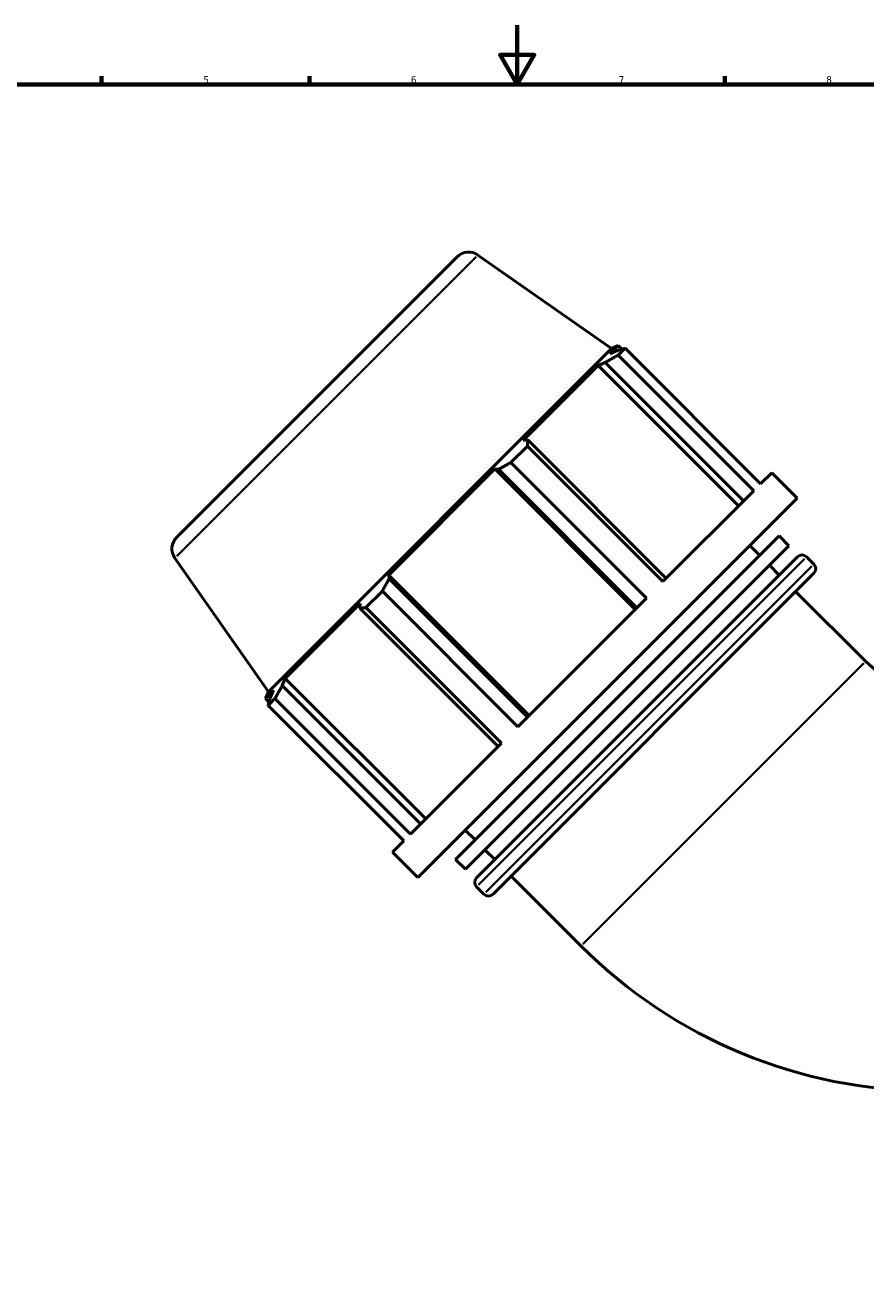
# Model space of a CAD drawing. Header units: millimetres. Extents: x -29 to 1291, y -260 to 1230.
# Tile 5 of 11: x 255 to 538, y 167 to 594. Entities that reach past the tile are written whole.
import ezdxf

# ---------------------------------------------------------------- set-up
doc = ezdxf.new("R2010")
doc.units = ezdxf.units.MM
for name, color, linetype, lineweight in [('Border (ISO)', 7, 'Continuous', 70), ('Visible (ISO)', 7, 'Continuous', 50), ('Visible Narrow (ISO)', 7, 'Continuous', 35)]:
    doc.layers.add(name, color=color, linetype=linetype, lineweight=lineweight)
doc.styles.add('Note Text (ISO)', font='tahoma.ttf')

# ---------------------------------------------------------------- blocks, each defined once
blk = doc.blocks.new('Borders Default Border')
at = {"layer": 'Border (ISO)'}
for p, q in [((280.33, 574), (280.33, 576.9)), ((350.42, 574), (350.42, 576.9)), ((490.58, 574), (490.58, 576.9))]:
    blk.add_line(p, q, dxfattribs=at)
at = {"layer": 'Border (ISO)', "flags": 128}
for points in [[(420.5, 594), (420.5, 574), (414.73, 584), (426.27, 584), (420.5, 574)], [(20, 20), (20, 574), (821, 574), (821, 20), (20, 20)]]:
    blk.add_lwpolyline(points, dxfattribs=at)
at = {"layer": 'Border (ISO)', "color": 232, "true_color": 0xca0064, "char_height": 2.5, "attachment_point": 7, "style": 'Note Text (ISO)'}
for s, insert in [('5', (314.64, 574.35)), ('6', (384.66, 574.35)), ('7', (454.77, 574.4)), ('8', (524.81, 574.34))]:
    blk.add_mtext(s, dxfattribs=dict(at, insert=insert))

msp = doc.modelspace()

# ---------------------------------------------------------------- linework, layer by layer
at = {"layer": 'Visible (ISO)'}
for p, q in [((407.275, 516.509), (452.363, 484.938)), ((305.642, 421.303), (400.232, 515.892)), ((452.363, 484.938), (336.596, 369.172)), ((454.587, 485.975), (451.832, 483.221)), ((454.362, 484.353), (451.832, 483.221)), ((452.363, 484.938), (454.587, 485.975)), ((455.811, 484.751), (454.587, 485.975)), ((456.916, 485.044), (454.602, 482.73)), ((500.344, 436.988), (454.602, 482.73)), ((456.916, 485.044), (502.658, 439.303)), ((447.862, 479.251), (422.553, 453.942)), ((447.862, 479.251), (450.264, 480.255)), ((495.234, 431.879), (447.862, 479.251)), ((450.264, 480.255), (496.937, 433.582)), ((424.138, 454.13), (422.553, 453.942)), ((470.812, 407.456), (424.138, 454.13)), ((423.958, 452.086), (418.372, 446.5)), ((423.958, 452.086), (469.7, 406.345)), ((412.969, 444.358), (377.177, 408.565)), ((412.969, 444.358), (414.245, 444.236)), ((460.341, 396.986), (412.969, 444.358)), ((414.245, 444.236), (460.918, 397.563)), ((464.113, 400.758), (418.372, 446.5)), ((506.438, 443.083), (502.658, 439.303)), ((514.97, 434.55), (506.438, 443.083)), ((500.344, 436.988), (469.7, 406.345)), ((514.97, 434.55), (386.984, 306.564)), ((508.861, 421.794), (399.74, 312.673)), ((512.185, 418.471), (403.064, 309.35)), ((502.296, 415.229), (498.972, 418.552)), ((512.185, 418.471), (508.861, 421.794)), ((305.026, 414.259), (336.596, 369.172)), ((406.829, 306.468), (515.066, 414.705)), ((520.605, 412.278), (518.177, 414.705)), ((508.942, 408.582), (505.619, 411.905)), ((377.298, 407.289), (377.177, 408.565)), ((424.549, 361.193), (377.177, 408.565)), ((423.971, 360.616), (377.298, 407.289)), ((520.605, 409.166), (412.368, 300.929)), ((375.035, 403.163), (369.448, 397.576)), ((375.035, 403.163), (420.776, 357.421)), ((538.111, 379.414), (514.481, 403.043)), ((367.593, 398.981), (342.284, 373.672)), ((367.593, 398.981), (367.405, 397.396)), ((367.405, 397.396), (414.078, 350.723)), ((415.19, 351.834), (369.448, 397.576)), ((464.113, 400.758), (420.776, 357.421)), ((341.28, 371.271), (342.284, 373.672)), ((389.656, 326.3), (342.284, 373.672)), ((338.314, 369.702), (335.559, 366.948)), ((336.596, 369.172), (335.559, 366.948)), ((338.314, 369.702), (337.182, 367.173)), ((387.953, 324.597), (341.28, 371.271)), ((336.784, 365.723), (335.559, 366.948)), ((338.804, 366.932), (336.49, 364.618)), ((382.232, 318.877), (336.49, 364.618)), ((338.804, 366.932), (384.546, 321.191)), ((415.19, 351.834), (384.546, 321.191)), ((406.306, 319.239), (402.982, 322.562)), ((382.232, 318.877), (378.452, 315.096)), ((412.953, 312.592), (409.629, 315.915)), ((386.984, 306.564), (378.452, 315.096)), ((403.064, 309.35), (399.74, 312.673)), ((409.257, 300.929), (406.829, 303.357)), ((442.121, 283.424), (418.492, 307.053))]:
    msp.add_line(p, q, dxfattribs=at)
for centre, radius, start, end in [((404.121, 512.003), 5.5, 55, 135), ((309.531, 417.414), 5.5, 135, 215), ((516.622, 413.15), 2.2, 45, 135), ((519.049, 410.722), 2.2, 315, 45), ((560.107, 401.41), 31.108, 225, 270), ((408.385, 304.913), 2.2, 135, 225), ((410.812, 302.485), 2.2, 225, 315), ((560.107, 401.41), 166.858, 225, 270)]:
    msp.add_arc(centre, radius, start, end, dxfattribs=at)
for points, weights in [([(454.602, 482.73), (452.38, 481.476), (450.264, 480.255)], [2.55455110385, 2.58646808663, 2.61664606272]), ([(454.362, 484.353), (455.604, 484.701), (456.916, 485.044)], [2.61664606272, 2.58646808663, 2.55455110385]), ([(424.138, 454.13), (424.041, 453.138), (423.958, 452.086)], [2.61664606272, 2.58646808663, 2.55455110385]), ([(418.372, 446.5), (416.257, 445.354), (414.245, 444.236)], [2.55455110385, 2.58646808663, 2.61664606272]), ([(377.298, 407.289), (376.181, 405.277), (375.035, 403.163)], [2.61664606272, 2.58646808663, 2.55455110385]), ([(369.448, 397.576), (368.397, 397.493), (367.405, 397.396)], [2.55455110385, 2.58646808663, 2.61664606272]), ([(336.49, 364.618), (336.834, 365.931), (337.182, 367.173)], [2.55455110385, 2.58646808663, 2.61664606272]), ([(341.28, 371.271), (340.058, 369.155), (338.804, 366.932)], [2.61664606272, 2.58646808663, 2.55455110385])]:
    msp.add_rational_spline(points, weights, degree=2, dxfattribs=at)
at = {"layer": 'Visible Narrow (ISO)'}
for p, q in [((406.646, 515.879), (305.655, 414.888)), ((517.492, 414.02), (407.515, 304.043)), ((409.942, 301.615), (519.919, 411.592)), ((537.52, 378.823), (442.712, 284.015))]:
    msp.add_line(p, q, dxfattribs=at)

# ---------------------------------------------------------------- block references
msp.add_blockref('Borders Default Border', (0, 0))

doc.saveas('drawing.dxf')
